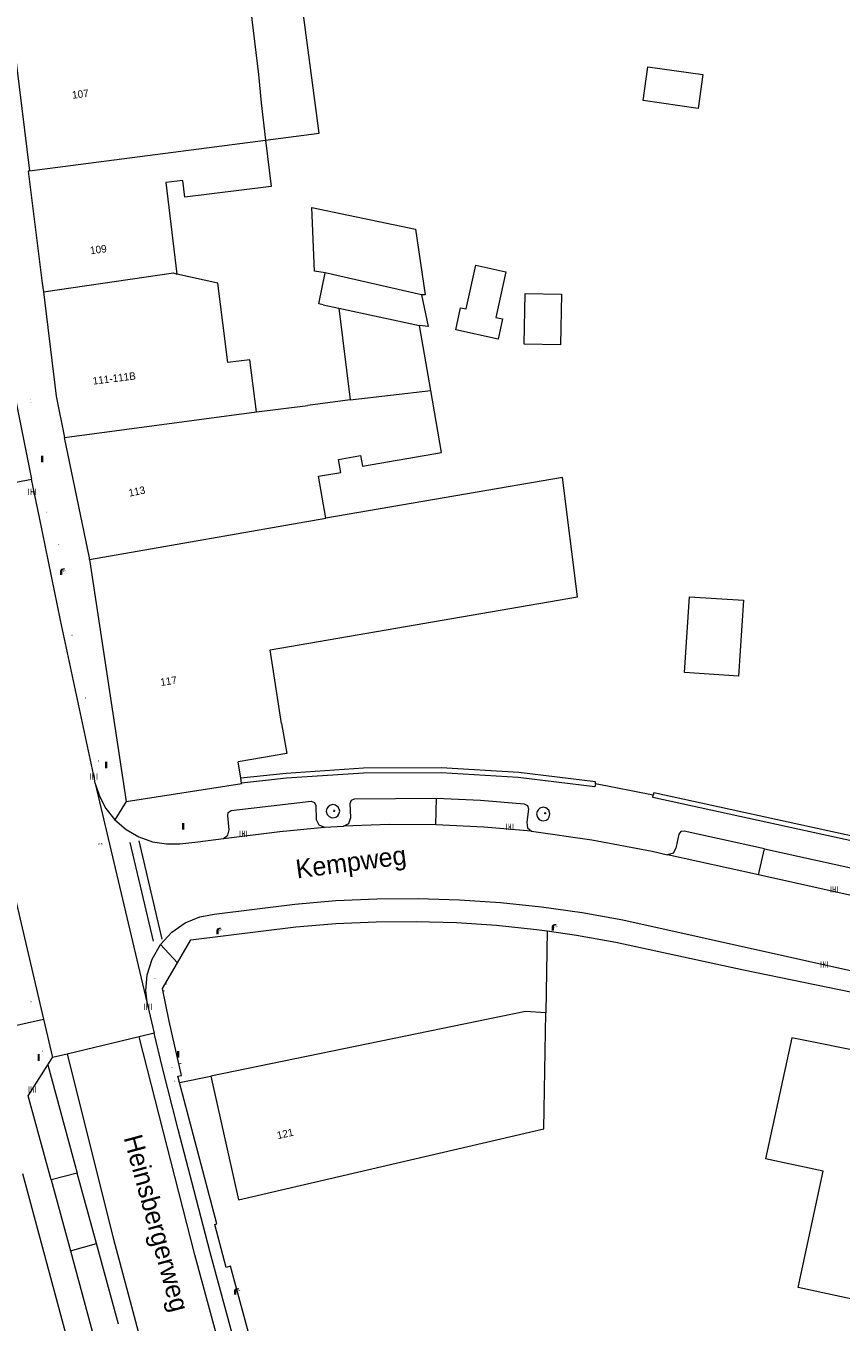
# Model space of a CAD drawing. Header units: metres. Extents: x 197457 to 198138, y 353986 to 354984.
# Tile 77 of 217: x 197776 to 197830, y 354283 to 354370. Entities that reach past the tile are written whole.
import ezdxf
from ezdxf.enums import TextEntityAlignment as Align

# ---------------------------------------------------------------- set-up
doc = ezdxf.new("R2010")
doc.units = ezdxf.units.M
doc.header["$MEASUREMENT"] = 0
for name, color, linetype, lineweight, true_color in [('afsluitpaal', 7, 'Continuous', 0, 0xde7233), ('benzine-   olieput', 7, 'Continuous', 0, 0x104b6e), ('kolk', 7, 'Continuous', 0, 0x104b6e), ('lichtmast', 7, 'Continuous', 0, 0x104b6e), ('verkeersbordpaal', 7, 'Continuous', 0, 0x104b6e), ('verklikker transportleiding', 7, 'Continuous', 0, 0x104b6e)]:
    doc.layers.add(name, color=color, linetype=linetype, lineweight=lineweight, true_color=true_color)
for name, color, linetype, lineweight in [('bijgebouw', 1, 'Continuous', 13), ('dakrand bijgebouw', 1, 'Continuous', 13), ('grens individueel parkeervak', 7, 'Continuous', 0), ('Grens maaiveld', 253, 'Continuous', 0), ('grens WOZ object', 7, 'Continuous', 0), ('hoofdgebouw', 1, 'Continuous', 0), ('Hoogtepunt', 7, 'Continuous', 0), ('huisnummerreeks BGT', 7, 'Continuous', 0), ('kant muur', 30, 'Continuous', 0), ('kant verharding', 7, 'Continuous', 0), ('lijnafwatering weginrichtingselement lijn', 7, 'Continuous', 0), ('openbare ruimte label tekst', 7, 'Continuous', 0), ('raster geen IMGeo', 7, 'Continuous', 0), ('tussenmuur', 1, 'Continuous', 13), ('vlakafsluiter', 1, 'Continuous', 0), ('waterleidingput', 132, 'Continuous', 0), ('weginrichtingselement', 7, 'Continuous', 0), ('weginrichtingselement lijn', 7, 'Continuous', 0)]:
    doc.layers.add(name, color=color, linetype=linetype, lineweight=lineweight)
doc.styles.add('Style-STANDARD', font='STANDARD.shx')
doc.styles.add('Style-WORKING', font='WORKING.shx')

# ---------------------------------------------------------------- blocks, each defined once
blk = doc.blocks.new('kolk')
at = {"layer": 'kolk', "linetype": 'Continuous', "lineweight": 0, "true_color": 0xbd2877}
for points in [[(-0.49, -0.43), (-0.49, 0), (-0.49, 0.42), (-0.4, 0.42), (-0.4, 0), (-0.4, -0.43)], [(-0.19, -0.43), (-0.19, 0), (-0.19, 0.42), (-0.11, 0.42), (-0.11, 0), (-0.11, -0.43)], [(0.11, -0.43), (0.11, 0), (0.11, 0.42), (0.19, 0.42), (0.19, 0), (0.19, -0.43)], [(0.4, -0.43), (0.4, 0), (0.4, 0.42), (0.49, 0.42), (0.49, 0), (0.49, -0.43)]]:
    blk.add_hatch(color=232, dxfattribs=at).paths.add_polyline_path(points)
at = {"layer": 'kolk', "linetype": 'Continuous', "lineweight": 0, "true_color": 0x681648}
blk.add_hatch(color=219, dxfattribs=at).paths.add_polyline_path([(0.1, 0, 1), (-0.1, 0, 1)])
blk = doc.blocks.new('benzineolieput')
at = {"layer": 'benzine-   olieput', "linetype": 'Continuous', "lineweight": 0, "true_color": 0xbd2877}
h = blk.add_hatch(color=232, dxfattribs=at)
edge = h.paths.add_edge_path()
edge.add_spline(control_points=[(0.44, 0), (0.44, 0.04), (0.43, 0.09), (0.36, 0.2), (0.28, 0.26), (0.09, 0.32), (-0.02, 0.33), (-0.22, 0.29), (-0.31, 0.24), (-0.42, 0.12), (-0.44, 0.06), (-0.44, -0.06), (-0.42, -0.12), (-0.33, -0.22), (-0.28, -0.26), (-0.1, -0.33), (0.04, -0.33), (0.27, -0.27), (0.37, -0.2), (0.43, -0.08), (0.44, -0.04), (0.44, 0)], knot_values=[0, 0, 0, 0, 0.060484, 0.060484, 0.178041, 0.178041, 0.295599, 0.295599, 0.413157, 0.413157, 0.498623, 0.498623, 0.584089, 0.584089, 0.669555, 0.669555, 0.808438, 0.808438, 0.94732, 0.94732, 1, 1, 1, 1], degree=3, periodic=0)
edge = h.paths.add_edge_path(flags=16)
edge.add_ellipse((0, 0), major_axis=(0.392, 0), ratio=0.689655, start_angle=0, end_angle=360)
h = blk.add_hatch(color=232, dxfattribs=at)
h.paths.add_polyline_path([(-0.05, -0.09, -0.572477), (-0.05, 0.09, 0.381612), (-0.15, 0.17), (-0.25, 0.17), (-0.25, -0.18), (-0.15, -0.18, 0.381612)])
h.paths.add_polyline_path([(-0.15, -0.12), (-0.2, -0.12), (-0.2, -0.02), (-0.15, -0.02, -1)], flags=16)
h.paths.add_polyline_path([(-0.15, 0.02), (-0.2, 0.02), (-0.2, 0.12), (-0.15, 0.12, -1)], flags=16)
at = {"layer": 'benzine-   olieput', "linetype": 'Continuous', "lineweight": 0, "true_color": 0x681648}
blk.add_hatch(color=219, dxfattribs=at).paths.add_polyline_path([(0.1, 0, 1), (-0.1, 0, 1)])
at = {"layer": 'benzine-   olieput', "linetype": 'Continuous', "lineweight": 0, "true_color": 0xbd2877}
h = blk.add_hatch(color=232, dxfattribs=at)
h.paths.add_polyline_path([(0.27, -0.08), (0.27, 0.07, 1), (0.07, 0.07), (0.07, 0.07, -0.377964), (0.07, -0.07), (0.07, -0.08, 1)])
h.paths.add_polyline_path([(0.12, -0.08), (0.12, 0.07, -1), (0.23, 0.07), (0.23, -0.08, -1)], flags=16)
blk = doc.blocks.new('lichtmast')
at = {"layer": 'lichtmast', "linetype": 'Continuous', "lineweight": 0, "true_color": 0xbd2877}
for points in [[(0.15, 0.42, -0.344151), (0.3, 0.61), (0.43, 0.64, 0.960861), (0.4, 0.79), (0.1, 0.74, 0.366629), (-0.15, 0.45), (-0.15, -0.1), (0, -0.1, -0.414214), (-0.1, 0, -1), (0.1, 0, -0.414214), (0, -0.1), (0.15, -0.1)], [(0.35, 0.55, 1), (0.3, 0.56), (0.23, 0.32, 1), (0.28, 0.31)], [(0.42, 0.58, 1), (0.38, 0.57), (0.44, 0.33, 1), (0.48, 0.34)], [(0.49, 0.61, 1), (0.45, 0.58), (0.63, 0.4, 1), (0.66, 0.43)]]:
    blk.add_hatch(color=232, dxfattribs=at).paths.add_polyline_path(points)
at = {"layer": 'lichtmast', "linetype": 'Continuous', "lineweight": 0, "true_color": 0x681648}
blk.add_hatch(color=219, dxfattribs=at).paths.add_polyline_path([(-0.1, 0, 1), (0.1, 0, 1)])
blk = doc.blocks.new('afsluitpaal')
at = {"layer": 'afsluitpaal', "linetype": 'Continuous', "lineweight": 0, "true_color": 0xbd2877}
blk.add_hatch(color=232, dxfattribs=at).paths.add_polyline_path([(0.15, 0.65, 1), (-0.15, 0.65), (-0.15, 0.05), (-0.3, 0.05), (-0.3, -0.1), (0, -0.1, -0.414214), (-0.1, 0, -1), (0.1, 0, -0.414214), (0, -0.1), (0.3, -0.1), (0.3, 0.05), (0.15, 0.05)])
at = {"layer": 'afsluitpaal', "linetype": 'Continuous', "lineweight": 0, "true_color": 0x681648}
blk.add_hatch(color=219, dxfattribs=at).paths.add_polyline_path([(0.1, 0, 1), (-0.1, 0, 1)])
blk = doc.blocks.new('waterleidingput')
at = {"layer": 'waterleidingput', "linetype": 'Continuous', "lineweight": 0, "true_color": 0x248bcb}
h = blk.add_hatch(color=142, dxfattribs=at)
edge = h.paths.add_edge_path()
edge.add_spline(control_points=[(0.44, 0), (0.44, 0.04), (0.43, 0.09), (0.36, 0.2), (0.28, 0.26), (0.09, 0.32), (-0.02, 0.33), (-0.22, 0.29), (-0.31, 0.24), (-0.42, 0.12), (-0.44, 0.06), (-0.44, -0.06), (-0.42, -0.12), (-0.33, -0.22), (-0.28, -0.26), (-0.1, -0.33), (0.04, -0.33), (0.27, -0.27), (0.37, -0.2), (0.43, -0.08), (0.44, -0.04), (0.44, 0)], knot_values=[0, 0, 0, 0, 0.060484, 0.060484, 0.178041, 0.178041, 0.295599, 0.295599, 0.413157, 0.413157, 0.498623, 0.498623, 0.584089, 0.584089, 0.669555, 0.669555, 0.808438, 0.808438, 0.94732, 0.94732, 1, 1, 1, 1], degree=3, periodic=0)
edge = h.paths.add_edge_path(flags=16)
edge.add_ellipse((0, 0), major_axis=(0.392, 0), ratio=0.689655, start_angle=0, end_angle=360)
for points in [[(-0.05, -0.09, -0.141608), (-0.09, -0.05), (-0.1, -0.09), (-0.17, 0.18), (-0.22, 0.18), (-0.12, -0.17), (-0.07, -0.17)], [(0.03, 0.18), (-0.02, 0.18), (-0.05, 0.09, -0.269854), (0.05, 0.09)], [(0.23, 0.18), (0.18, 0.18), (0.1, -0.09), (0.09, -0.05, -0.141608), (0.05, -0.09), (0.08, -0.17), (0.13, -0.17)]]:
    blk.add_hatch(color=142, dxfattribs=at).paths.add_polyline_path(points)
at = {"layer": 'waterleidingput', "linetype": 'Continuous', "lineweight": 0, "true_color": 0x104b6e}
blk.add_hatch(color=156, dxfattribs=at).paths.add_polyline_path([(0.1, 0, 1), (-0.1, 0, 1)])
blk = doc.blocks.new('paal')
at = {"layer": 'verkeersbordpaal', "linetype": 'Continuous', "lineweight": 0, "true_color": 0xbd2877}
blk.add_hatch(color=232, dxfattribs=at).paths.add_polyline_path([(0.15, 0.8), (-0.15, 0.8), (-0.15, -0.1), (0, -0.1, -0.414214), (-0.1, 0, -1), (0.1, 0, -0.414214), (0, -0.1), (0.15, -0.1)])
at = {"layer": 'verkeersbordpaal', "linetype": 'Continuous', "lineweight": 0, "true_color": 0x681648}
blk.add_hatch(color=219, dxfattribs=at).paths.add_polyline_path([(-0.1, 0, 1), (0.1, 0, 1)])
blk = doc.blocks.new('bord_1')
at = {"layer": 'verklikker transportleiding', "linetype": 'Continuous', "lineweight": 0, "true_color": 0xbd2877}
h = blk.add_hatch(color=232, dxfattribs=at)
h.paths.add_polyline_path([(-0.75, -0.38), (-0.75, 0.38), (0.75, 0.38), (0.75, -0.38)])
h.paths.add_polyline_path([(-0.65, -0.27), (-0.65, 0.27), (0.65, 0.27), (0.65, -0.27)], flags=16)
at = {"layer": 'verklikker transportleiding', "linetype": 'Continuous', "lineweight": 0, "true_color": 0xbd2877, "transparency": 33554534}
h = blk.add_hatch(color=232, dxfattribs=at)
h.paths.add_polyline_path([(-0.65, -0.27), (-0.65, 0.27), (0.65, 0.27), (0.65, -0.27)])
h.paths.add_polyline_path([(-0.55, -0.18), (-0.55, 0.17), (0.55, 0.17), (0.55, -0.18)], flags=16)
at = {"layer": 'verklikker transportleiding', "linetype": 'Continuous', "lineweight": 0, "true_color": 0x681648}
blk.add_hatch(color=219, dxfattribs=at).paths.add_polyline_path([(-0.1, 0, 1), (0.1, 0, 1)])

msp = doc.modelspace()

# ---------------------------------------------------------------- linework, layer by layer
at = {"layer": 'bijgebouw', "linetype": 'Continuous', "lineweight": 13, "flags": 128}
msp.add_lwpolyline([(197795.705, 354353.608), (197794.99, 354353.73), (197794.815, 354357.984), (197801.745, 354356.535), (197802.395, 354352.138), (197802.156, 354352.143)], dxfattribs=at)
at = {"layer": 'dakrand bijgebouw', "linetype": 'Continuous', "lineweight": 13, "flags": 128}
msp.add_lwpolyline([(197819.74, 354326.888), (197820.077, 354331.964), (197823.672, 354331.726), (197823.335, 354326.649), (197819.74, 354326.888)], dxfattribs=at)
at = {"layer": 'grens individueel parkeervak', "linetype": 'Continuous', "lineweight": 0}
for p, q in [((197803.106, 354316.71), (197803.161, 354318.484)), ((197824.685, 354313.36), (197818.594, 354314.711)), ((197824.685, 354313.36), (197825.09, 354315.113)), ((197831.268, 354311.901), (197824.685, 354313.36)), ((197779.141, 354293.431), (197777.397, 354292.969)), ((197780.424, 354288.713), (197779.141, 354293.431)), ((197777.397, 354292.969), (197778.684, 354288.231)), ((197778.684, 354288.231), (197780.424, 354288.713)), ((197781.888, 354283.33), (197780.424, 354288.713)), ((197778.684, 354288.231), (197780.144, 354282.852))]:
    msp.add_line(p, q, dxfattribs=at)
at = {"layer": 'grens individueel parkeervak', "linetype": 'Continuous', "lineweight": 0, "flags": 128}
for points in [[(197788.915, 354315.791), (197789.206, 354316.02), (197789.289, 354316.381), (197789.209, 354317.305), (197789.238, 354317.543), (197789.435, 354317.679), (197794.786, 354318.282), (197794.994, 354318.202), (197795.089, 354318), (197795.111, 354317.068), (197795.287, 354316.701), (197795.665, 354316.549)], [(197796.938, 354316.611), (197797.305, 354316.81), (197797.438, 354317.205), (197797.378, 354318.145), (197797.465, 354318.351), (197797.665, 354318.451), (197803.161, 354318.484)], [(197803.161, 354318.484), (197806.094, 354318.354), (197809.02, 354318.121), (197809.235, 354318.014), (197809.295, 354317.782), (197809.194, 354316.871), (197809.227, 354316.512), (197809.501, 354316.278)], [(197788.915, 354315.791), (197792.676, 354316.275), (197795.665, 354316.549)], [(197803.106, 354316.71), (197800.021, 354316.724), (197796.938, 354316.611)], [(197809.501, 354316.278), (197806.308, 354316.562), (197803.106, 354316.71)], [(197825.09, 354315.113), (197819.706, 354316.297), (197819.486, 354316.258), (197819.352, 354316.079), (197819.164, 354315.151), (197818.967, 354314.817), (197818.594, 354314.711)], [(197825.09, 354315.113), (197830.853, 354313.845), (197831.027, 354313.71), (197831.063, 354313.493), (197830.873, 354312.562), (197830.939, 354312.153), (197831.268, 354311.901)]]:
    msp.add_lwpolyline(points, dxfattribs=at)
at = {"layer": 'Grens maaiveld', "linetype": 'Continuous', "lineweight": 0}
for p, q in [((197775.067, 354339.614), (197776.091, 354339.827)), ((197817.647, 354318.701), (197813.773, 354319.448)), ((197784.284, 354302.775), (197783.288, 354302.538)), ((197783.288, 354302.538), (197778.458, 354301.389)), ((197778.458, 354301.389), (197777.479, 354301.156))]:
    msp.add_line(p, q, dxfattribs=at)
at = {"layer": 'Grens maaiveld', "linetype": 'Continuous', "lineweight": 0, "flags": 128}
for points in [[(197813.773, 354319.448), (197813.794, 354319.585), (197808.65, 354320.211), (197803.467, 354320.515), (197798.274, 354320.494), (197793.104, 354320.148), (197790.076, 354319.828)], [(197813.773, 354319.448), (197813.744, 354319.259), (197808.62, 354319.883), (197803.458, 354320.185), (197798.286, 354320.164), (197793.136, 354319.82), (197790.127, 354319.502)], [(197833.629, 354315.037), (197817.616, 354318.528), (197817.647, 354318.701)], [(197861.075, 354309.041), (197833.656, 354315.149), (197833.699, 354315.359), (197817.674, 354318.853), (197817.647, 354318.701)], [(197811.966, 354205.468), (197804.866, 354227.78), (197798.232, 354248.707), (197794.49, 354261.091), (197790.65, 354274.491), (197787.011, 354287.955), (197783.288, 354302.538)], [(197778.458, 354301.389), (197781.571, 354289.011), (197784.146, 354279.345), (197787.352, 354267.81), (197790.203, 354258.191), (197792.541, 354250.577), (197799.263, 354229.669), (197807.482, 354203.999)]]:
    msp.add_lwpolyline(points, dxfattribs=at)
at = {"layer": 'grens WOZ object', "linetype": 'Continuous', "lineweight": 0}
for p, q in [((197790.627, 354372.17), (197791.265, 354366.886)), ((197791.265, 354366.886), (197791.434, 354364.992)), ((197816.969, 354365.134), (197817.292, 354367.392)), ((197817.292, 354367.392), (197820.959, 354366.868)), ((197820.959, 354366.868), (197820.636, 354364.61)), ((197791.434, 354364.992), (197791.735, 354362.494)), ((197820.636, 354364.61), (197816.969, 354365.134)), ((197805.148, 354351.203), (197805.79, 354354.125)), ((197805.79, 354354.125), (197807.799, 354353.684)), ((197807.799, 354353.684), (197807.129, 354350.631)), ((197802.156, 354352.143), (197795.705, 354353.608)), ((197809.025, 354348.846), (197809.092, 354352.231)), ((197809.092, 354352.231), (197811.508, 354352.183)), ((197811.508, 354352.183), (197811.441, 354348.798)), ((197795.577, 354351.469), (197796.617, 354351.246)), ((197796.617, 354351.246), (197797.377, 354345.121)), ((197796.617, 354351.246), (197802.027, 354350.09)), ((197804.443, 354349.795), (197804.77, 354351.286)), ((197804.77, 354351.286), (197805.148, 354351.203)), ((197807.129, 354350.631), (197807.57, 354350.534)), ((197807.57, 354350.534), (197807.271, 354349.174)), ((197802.781, 354345.745), (197802.027, 354350.09)), ((197807.271, 354349.174), (197804.443, 354349.795)), ((197811.441, 354348.798), (197809.025, 354348.846)), ((197797.377, 354345.121), (197802.781, 354345.745))]:
    msp.add_line(p, q, dxfattribs=at)
at = {"layer": 'grens WOZ object', "linetype": 'Continuous', "lineweight": 0, "flags": 128}
for points in [[(197791.735, 354362.494), (197795.306, 354362.96), (197794.052, 354372.548), (197790.627, 354372.17)], [(197795.577, 354351.469), (197795.289, 354351.545), (197795.705, 354353.608)], [(197802.156, 354352.143), (197802.59, 354350.035), (197802.027, 354350.09)]]:
    msp.add_lwpolyline(points, dxfattribs=at)
at = {"layer": 'hoofdgebouw', "linetype": 'Continuous', "lineweight": 0}
for p, q in [((197774.747, 354370.221), (197775.947, 354360.44)), ((197797.377, 354345.121), (197794.56, 354344.754)), ((197791.121, 354344.324), (197794.56, 354344.754)), ((197779.969, 354334.455), (197782.415, 354318.278)), ((197792.796, 354323.477), (197792.038, 354328.42)), ((197790.076, 354319.828), (197789.908, 354320.919)), ((197782.415, 354318.278), (197790.132, 354319.468)), ((197790.127, 354319.502), (197790.076, 354319.828)), ((197790.132, 354319.468), (197790.127, 354319.502)), ((197826.905, 354302.478), (197825.152, 354294.389)), ((197838.84, 354300.065), (197826.905, 354302.478)), ((197779.043, 354280.232), (197775.495, 354293.386))]:
    msp.add_line(p, q, dxfattribs=at)
at = {"layer": 'hoofdgebouw', "linetype": 'Continuous', "lineweight": 0, "flags": 128}
for points in [[(197791.735, 354362.494), (197792.111, 354359.383), (197786.323, 354358.684), (197786.189, 354359.796), (197785.057, 354359.66), (197785.798, 354353.516)], [(197775.947, 354360.44), (197775.858, 354360.411), (197776.802, 354352.924), (197776.874, 354352.341)], [(197791.121, 354344.324), (197790.687, 354347.797), (197789.199, 354347.611), (197788.534, 354352.931), (197785.798, 354353.516)], [(197776.874, 354352.341), (197777.729, 354345.373), (197778.299, 354342.6)], [(197795.75, 354337.213), (197795.264, 354340.012), (197796.761, 354340.272), (197796.609, 354341.143), (197798.082, 354341.399), (197798.206, 354340.682), (197803.5, 354341.601), (197802.781, 354345.745)], [(197779.969, 354334.455), (197779.954, 354334.557), (197778.299, 354342.6)], [(197792.038, 354328.42), (197812.577, 354331.957), (197811.578, 354339.932), (197795.75, 354337.213)], [(197792.796, 354323.477), (197793.14, 354321.475), (197789.908, 354320.919)], [(197810.468, 354304.139), (197809.101, 354304.232), (197788.077, 354299.907)], [(197788.077, 354299.907), (197789.928, 354291.631), (197810.333, 354296.38), (197810.468, 354304.139)], [(197836.265, 354288.115), (197835.384, 354284.029), (197827.32, 354285.767), (197828.998, 354293.556), (197825.152, 354294.389)]]:
    msp.add_lwpolyline(points, dxfattribs=at)
at = {"layer": 'kant muur', "linetype": 'Continuous', "lineweight": 0, "flags": 128}
for points in [[(197813.773, 354319.448), (197813.794, 354319.585), (197808.65, 354320.211), (197803.467, 354320.515), (197798.274, 354320.494), (197793.104, 354320.148), (197790.076, 354319.828)], [(197813.773, 354319.448), (197813.744, 354319.259), (197808.62, 354319.883), (197803.458, 354320.185), (197798.286, 354320.164), (197793.136, 354319.82), (197790.127, 354319.502)], [(197833.629, 354315.037), (197817.616, 354318.528), (197817.647, 354318.701)], [(197861.075, 354309.041), (197833.656, 354315.149), (197833.699, 354315.359), (197817.674, 354318.853), (197817.647, 354318.701)]]:
    msp.add_lwpolyline(points, dxfattribs=at)
at = {"layer": 'kant verharding', "linetype": 'Continuous', "lineweight": 0}
for p, q in [((197776.614, 354337.266), (197776.091, 354339.827)), ((197780.347, 354319.484), (197780.286, 354319.791)), ((197780.347, 354319.484), (197783.7, 354305.224)), ((197795.665, 354316.549), (197796.938, 354316.611)), ((197774.533, 354313.831), (197776.883, 354303.718)), ((197815.6, 354310.35), (197872.49, 354297.729)), ((197783.7, 354305.224), (197783.834, 354304.67)), ((197783.834, 354304.67), (197784.284, 354302.775)), ((197776.883, 354303.718), (197777.479, 354301.156)), ((197777.172, 354300.67), (197777.479, 354301.156))]:
    msp.add_line(p, q, dxfattribs=at)
at = {"layer": 'kant verharding', "linetype": 'Continuous', "lineweight": 0, "flags": 128}
for points in [[(197773.494, 354353.079), (197774.484, 354347.902), (197775.173, 354344.381), (197776.091, 354339.827)], [(197780.286, 354319.791), (197778.747, 354326.963), (197778.029, 354330.397), (197776.614, 354337.266)], [(197780.347, 354319.484), (197780.622, 354318.635), (197781.061, 354317.807), (197781.663, 354317.046)], [(197795.784, 354317.621), (197795.845, 354317.406), (197795.972, 354317.259), (197796.114, 354317.19), (197796.234, 354317.171), (197796.427, 354317.215), (197796.555, 354317.303), (197796.633, 354317.421), (197796.684, 354317.621), (197796.612, 354317.876), (197796.411, 354318.03), (197796.234, 354318.071), (197796.016, 354318.013), (197795.913, 354317.925), (197795.835, 354317.793), (197795.784, 354317.621)], [(197809.84, 354317.438), (197809.901, 354317.223), (197810.028, 354317.076), (197810.17, 354317.007), (197810.29, 354316.988), (197810.483, 354317.032), (197810.611, 354317.12), (197810.689, 354317.238), (197810.74, 354317.438), (197810.668, 354317.693), (197810.467, 354317.847), (197810.29, 354317.888), (197810.072, 354317.83), (197809.969, 354317.742), (197809.891, 354317.61), (197809.84, 354317.438)], [(197781.663, 354317.046), (197782.409, 354316.399), (197783.263, 354315.903), (197784.178, 354315.58), (197785.104, 354315.434), (197785.996, 354315.449), (197787.191, 354315.574), (197788.915, 354315.791)], [(197809.501, 354316.278), (197813.549, 354315.718), (197817.561, 354314.94), (197818.594, 354314.711)], [(197784.7, 354308.707), (197785.463, 354309.533), (197786.365, 354310.156), (197787.333, 354310.555), (197788.293, 354310.74), (197793.692, 354311.417), (197796.428, 354311.643), (197799.176, 354311.767), (197801.931, 354311.788), (197804.686, 354311.706), (197807.437, 354311.52), (197810.176, 354311.232), (197812.899, 354310.841), (197815.6, 354310.35)], [(197785.848, 354307.492), (197786.736, 354309.019), (197793.762, 354309.881), (197796.431, 354310.105), (197799.113, 354310.23), (197801.801, 354310.253), (197804.491, 354310.175), (197807.175, 354309.996), (197809.849, 354309.716), (197810.563, 354309.614)], [(197810.563, 354309.614), (197812.506, 354309.336), (197815.142, 354308.858), (197823.669, 354307.01), (197830.951, 354305.528), (197843.379, 354302.722)], [(197783.834, 354304.67), (197783.723, 354305.642), (197783.815, 354306.684), (197784.14, 354307.732), (197784.7, 354308.707)], [(197785.981, 354299.476), (197785.868, 354299.905), (197786.118, 354299.954), (197785.291, 354303.582), (197784.85, 354305.776), (197785.848, 354307.492)], [(197812.945, 354205.789), (197798.513, 354251.264), (197797.289, 354255.341), (197796.08, 354259.422), (197794.885, 354263.508), (197793.706, 354267.598), (197792.541, 354271.695), (197791.39, 354275.796), (197790.254, 354279.901), (197789.136, 354284.011), (197788.036, 354288.12), (197786.953, 354292.232), (197785.886, 354296.35), (197784.835, 354300.471), (197784.284, 354302.775)], [(197777.397, 354292.969), (197775.868, 354298.601), (197777.172, 354300.67)], [(197797.033, 354259.894), (197796.038, 354263.321), (197794.337, 354269.259), (197792.661, 354275.204), (197791.006, 354281.199), (197789.38, 354287.202), (197789.084, 354287.108), (197788.332, 354289.986), (197788.467, 354290.024), (197785.981, 354299.476)]]:
    msp.add_lwpolyline(points, dxfattribs=at)
at = {"layer": 'lijnafwatering weginrichtingselement lijn', "linetype": 'Continuous', "lineweight": 0}
for p, q in [((197783.266, 354315.647), (197784.791, 354309.076)), ((197784.229, 354308.936), (197782.687, 354315.524))]:
    msp.add_line(p, q, dxfattribs=at)
at = {"layer": 'raster geen IMGeo', "linetype": 'Continuous', "lineweight": 0}
msp.add_line((197817.647, 354318.701), (197813.773, 354319.448), dxfattribs=at)
at = {"layer": 'tussenmuur', "linetype": 'Continuous', "lineweight": 13}
for p, q in [((197775.947, 354360.44), (197791.735, 354362.494)), ((197778.299, 354342.6), (197791.121, 354344.324)), ((197779.969, 354334.455), (197795.75, 354337.213))]:
    msp.add_line(p, q, dxfattribs=at)
at = {"layer": 'tussenmuur', "linetype": 'Continuous', "lineweight": 13, "flags": 128}
msp.add_lwpolyline([(197776.874, 354352.341), (197785.569, 354353.608), (197785.798, 354353.516)], dxfattribs=at)
at = {"layer": 'vlakafsluiter', "linetype": 'Continuous', "lineweight": 0}
for p, q in [((197782.415, 354318.278), (197781.663, 354317.046)), ((197810.563, 354309.614), (197810.468, 354304.139)), ((197784.7, 354308.707), (197785.848, 354307.492)), ((197773.037, 354302.868), (197776.883, 354303.718)), ((197777.172, 354300.67), (197779.141, 354293.431)), ((197785.981, 354299.476), (197788.077, 354299.907))]:
    msp.add_line(p, q, dxfattribs=at)
at = {"layer": 'weginrichtingselement lijn', "linetype": 'Continuous', "lineweight": 0}
for p, q in [((197783.266, 354315.647), (197784.791, 354309.076)), ((197784.229, 354308.936), (197782.687, 354315.524))]:
    msp.add_line(p, q, dxfattribs=at)

# ---------------------------------------------------------------- block references
at = {"layer": 'afsluitpaal', "linetype": 'Continuous', "lineweight": 0, "xscale": 0.1, "yscale": 0.1, "zscale": 0.1}
for p in [(197777.083, 354337.561), (197778.789, 354329.343), (197779.679, 354325.157), (197780.552, 354320.943), (197776.052, 354304.857), (197776.806, 354301.547)]:
    msp.add_blockref('afsluitpaal', p, dxfattribs=at)
at = {"layer": 'benzine-   olieput', "linetype": 'Continuous', "lineweight": 0, "xscale": 0.1, "yscale": 0.1, "zscale": 0.1}
msp.add_blockref('benzineolieput', (197785.659, 354299.568), dxfattribs=at)
at = {"layer": 'kolk', "linetype": 'Continuous', "lineweight": 0, "xscale": 0.5, "yscale": 0.5}
for p in [(197776.119, 354338.984), (197780.243, 354319.953), (197808.042, 354316.57), (197790.242, 354316.116), (197829.738, 354312.386), (197829.081, 354307.382), (197783.862, 354304.539), (197776.132, 354299.023)]:
    msp.add_blockref('kolk', p, dxfattribs=at)
at = {"layer": 'lichtmast', "linetype": 'Continuous', "lineweight": 0, "xscale": 0.5, "yscale": 0.5}
for p in [(197778.072, 354333.469), (197788.52, 354309.444), (197810.933, 354309.692), (197789.702, 354285.346)]:
    msp.add_blockref('lichtmast', p, dxfattribs=at)
at = {"layer": 'verkeersbordpaal', "linetype": 'Continuous', "lineweight": 0, "xscale": 0.5, "yscale": 0.5}
for p in [(197776.799, 354340.998), (197781.079, 354320.527), (197786.227, 354316.435), (197776.562, 354300.98), (197785.891, 354301.185)]:
    msp.add_blockref('paal', p, dxfattribs=at)
at = {"layer": 'verklikker transportleiding', "linetype": 'Continuous', "lineweight": 0, "xscale": 0.1, "yscale": 0.1, "zscale": 0.1}
for p in [(197785.032, 354306.069), (197784.901, 354305.611), (197786.018, 354300.759)]:
    msp.add_blockref('bord_1', p, dxfattribs=at)
at = {"layer": 'waterleidingput', "linetype": 'Continuous', "lineweight": 0, "xscale": 0.1, "yscale": 0.1, "zscale": 0.1}
for p in [(197776.018, 354345.113), (197776.057, 354344.936), (197777.899, 354335.444), (197784.339, 354306.447), (197785.481, 354300.491)]:
    msp.add_blockref('waterleidingput', p, dxfattribs=at)

# ---------------------------------------------------------------- texts
at = {"layer": 'Hoogtepunt', "linetype": 'Continuous', "lineweight": 0, "style": 'Style-WORKING'}
msp.add_text('23.56', height=0.1, dxfattribs=at).set_placement((197780.533, 354315.393))
msp.add_text('23.56', height=0.1, dxfattribs=at).set_placement((197780.533, 354315.393))
at = {"layer": 'huisnummerreeks BGT', "linetype": 'Continuous', "lineweight": 0, "style": 'Style-WORKING'}
for s, rotation, p in [('107', 7, (197779.348, 354365.569)), ('109', 7.2, (197780.55, 354355.175)), ('111-111B', 7, (197781.613, 354346.564)), ('113', 11.6, (197783.123, 354339.005)), ('117', 8.6, (197785.244, 354326.321)), ('121', 12.6, (197793.037, 354296.058))]:
    msp.add_text(s, height=0.5, rotation=rotation, dxfattribs=at).set_placement(p, align=Align.MIDDLE_CENTER)
at = {"layer": 'openbare ruimte label tekst', "linetype": 'Continuous', "lineweight": 0, "style": 'Style-WORKING'}
for s, rotation, p in [('Kempweg', 7.49844, (197797.435, 354314.227)), ('Heinsbergerweg', 285.26117, (197784.439, 354290.086))]:
    msp.add_text(s, height=1.25, rotation=rotation, dxfattribs=at).set_placement(p, align=Align.MIDDLE_CENTER)
at = {"layer": 'weginrichtingselement', "style": 'Style-STANDARD'}
for p in [(197796.267, 354317.607), (197810.383, 354317.451)]:
    msp.add_text('b', height=0.1, rotation=359.66914, dxfattribs=at).set_placement(p)

doc.saveas('drawing.dxf')
